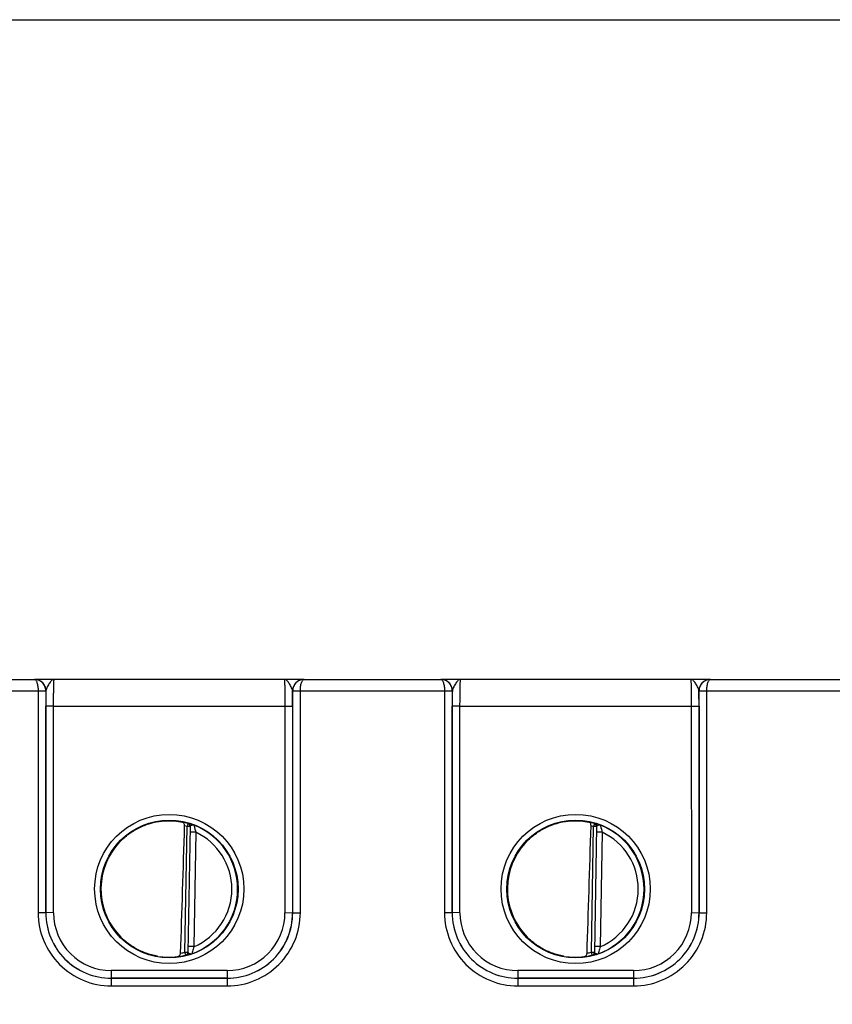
# Model space of a CAD drawing. Header units: inches. Extents: x 0 to 34, y 0 to 22.
# Tile 68 of 111: x 19 to 21.1, y 10.6 to 13.2. Entities that reach past the tile are written whole.
import ezdxf

# ---------------------------------------------------------------- set-up
doc = ezdxf.new("R2010")
doc.units = ezdxf.units.IN
doc.header["$LTSCALE"] = 1.87
doc.header["$MEASUREMENT"] = 0
doc.layers.get('0').update_dxf_attribs({"linetype": 'CONTINUOUS'})
doc.layers.add('DIMENSIONS', color=7, linetype='CONTINUOUS')
doc.styles.get("Standard").update_dxf_attribs({"font": 'txt', "width": 0.8})
doc.dimstyles.new('DIMSTYLE_1', dxfattribs={"dimtxt": 0.125, "dimasz": 0.18, "dimexe": 0.125, "dimexo": 0.0625, "dimgap": 0.0625, "dimtad": 0, "dimtih": 1, "dimtoh": 1, "dimzin": 4, "dimdsep": 46, "dimtxsty": 'STANDARD', "dimblk": '_FILLED', "dimblk1": '_FILLED', "dimblk2": '_FILLED', "dimcen": 0.09, "dimadec": 0, "dimazin": 0, "dimtp": 0.01, "dimtm": 0.01, "dimtfac": 1, "dimtofl": 0, "dimtmove": 0, "dimatfit": 3, "dimldrblk": '_FILLED', "dimfxl": 1, "dimtolj": 1, "dimtzin": 4, "dimarcsym": 0})

# ---------------------------------------------------------------- blocks, each defined once
blk = doc.blocks.new('_FILLED')
at = {"color": 0, "linetype": 'BYBLOCK'}
blk.add_solid([(0, 0), (-1, 0.174), (-1, -0.174)], dxfattribs=at)
blk = doc.blocks.new('*D3')
at = {"layer": 'DIMENSIONS', "color": 2, "linetype": 'CONTINUOUS'}
for p, q in [((15.0667, 13.1739), (23.9147, 13.1739)), ((23.7897, 13.1739), (23.7897, 11.0059)), ((23.7897, 8.4004), (23.7897, 10.7559)), ((22.2203, 8.4004), (23.9147, 8.4004))]:
    blk.add_line(p, q, dxfattribs=at)
at = {"layer": 'DIMENSIONS', "color": 2, "linetype": 'CONTINUOUS', "xscale": 0.18, "yscale": 0.18, "zscale": 0.18}
for p, rotation in [((23.7897, 13.1739), 90), ((23.7897, 8.4004), 270)]:
    blk.add_blockref('_FILLED', p, dxfattribs=dict(at, rotation=rotation))
at = {"layer": 'DIMENSIONS', "color": 2, "linetype": 'CONTINUOUS', "insert": (23.7897, 10.9434), "char_height": 0.125, "width": 1.225, "attachment_point": 2, "line_spacing_factor": 0.9}
blk.add_mtext('4.77{\\Ftxt.shx;\\W1.000000;\\H0.125000; }[121.2]', dxfattribs=at)

msp = doc.modelspace()

# ---------------------------------------------------------------- linework, layer by layer
at = {"color": 7, "linetype": 'CONTINUOUS'}
for p, q in [((18.7219, 11.4624), (19.0765, 11.4624)), ((19.0781, 11.4624), (19.0765, 11.4624)), ((19.0785, 11.4624), (19.0766, 11.4624)), ((19.7768, 11.4624), (19.0766, 11.4624)), ((19.7748, 11.4624), (19.7745, 11.4624)), ((19.7757, 11.4624), (19.7748, 11.4624)), ((19.7769, 11.4624), (19.7756, 11.4624)), ((19.7769, 11.4624), (20.1315, 11.4624)), ((20.1331, 11.4624), (20.1315, 11.4624)), ((20.1335, 11.4624), (20.1316, 11.4624)), ((20.8318, 11.4624), (20.1316, 11.4624)), ((20.8298, 11.4624), (20.8295, 11.4624)), ((20.8307, 11.4624), (20.8298, 11.4624)), ((20.8319, 11.4624), (20.8306, 11.4624)), ((20.8319, 11.4624), (21.1865, 11.4624)), ((18.712, 11.4325), (19.0863, 11.4325)), ((19.0863, 11.4325), (19.0863, 10.857)), ((19.0863, 11.4325), (19.1063, 11.4325)), ((19.0863, 11.4325), (19.1063, 11.4324)), ((19.1066, 11.4324), (19.1063, 11.4324)), ((19.1063, 11.4324), (19.1063, 10.857)), ((19.7471, 11.4324), (19.7468, 11.4324)), ((19.7471, 11.4325), (19.767, 11.4325)), ((19.7471, 11.4324), (19.767, 11.4325)), ((19.7471, 10.857), (19.7471, 11.4324)), ((19.767, 11.4325), (20.1413, 11.4325)), ((19.7671, 10.857), (19.767, 11.4325)), ((20.1413, 11.4325), (20.1413, 10.857)), ((20.1413, 11.4325), (20.1613, 11.4325)), ((20.1413, 11.4325), (20.1613, 11.4324)), ((20.1616, 11.4324), (20.1613, 11.4324)), ((20.1613, 11.4324), (20.1613, 10.857)), ((20.8021, 11.4324), (20.8018, 11.4324)), ((20.8021, 11.4325), (20.822, 11.4325)), ((20.8021, 11.4324), (20.822, 11.4325)), ((20.8021, 10.857), (20.8021, 11.4324)), ((20.822, 11.4325), (21.1963, 11.4325)), ((20.8221, 10.857), (20.822, 11.4325)), ((19.1064, 10.8571), (19.1064, 11.3932)), ((19.1264, 11.393), (19.1064, 11.3932)), ((19.1264, 11.393), (19.7269, 11.393)), ((19.1264, 10.8569), (19.1264, 11.393)), ((19.7269, 11.393), (19.7469, 11.3932)), ((19.7269, 11.393), (19.727, 10.8569)), ((19.7469, 11.3932), (19.747, 10.8571)), ((20.1614, 10.8571), (20.1614, 11.3932)), ((20.1814, 11.393), (20.1614, 11.3932)), ((20.1814, 11.393), (20.7819, 11.393)), ((20.1814, 10.8569), (20.1814, 11.393)), ((20.7819, 11.393), (20.8019, 11.3932)), ((20.7819, 11.393), (20.782, 10.8569)), ((20.8019, 11.3932), (20.802, 10.8571)), ((19.4753, 11.0884), (19.4732, 11.0808)), ((19.4753, 11.0888), (19.4753, 11.0884)), ((20.5303, 11.0884), (20.5282, 11.0808)), ((20.5303, 11.0888), (20.5303, 11.0884)), ((19.4675, 10.7545), (19.4732, 11.0808)), ((19.481, 11.0807), (19.4732, 11.0808)), ((19.481, 11.081), (19.4753, 10.754)), ((19.4958, 11.0656), (19.4808, 11.0659)), ((19.4958, 11.0656), (19.4906, 10.7689)), ((20.5225, 10.7545), (20.5282, 11.0808)), ((20.536, 11.0807), (20.5282, 11.0808)), ((20.536, 11.081), (20.5303, 10.754)), ((20.5508, 11.0656), (20.5358, 11.0659)), ((20.5508, 11.0656), (20.5456, 10.7689)), ((19.1063, 10.857), (19.0863, 10.857)), ((19.1064, 10.8571), (19.1063, 10.857)), ((19.1264, 10.8569), (19.1064, 10.8571)), ((19.727, 10.8569), (19.747, 10.8571)), ((19.747, 10.8571), (19.7471, 10.857)), ((19.7471, 10.857), (19.7671, 10.857)), ((20.1613, 10.857), (20.1413, 10.857)), ((20.1614, 10.8571), (20.1613, 10.857)), ((20.1814, 10.8569), (20.1614, 10.8571)), ((20.782, 10.8569), (20.802, 10.8571)), ((20.802, 10.8571), (20.8021, 10.857)), ((20.8021, 10.857), (20.8221, 10.857)), ((19.4906, 10.7689), (19.4756, 10.7692)), ((20.5456, 10.7689), (20.5306, 10.7692)), ((19.4675, 10.7545), (19.4753, 10.7544)), ((19.4694, 10.7469), (19.4675, 10.7545)), ((19.4694, 10.7469), (19.4694, 10.7465)), ((19.4694, 10.7465), (19.4719, 10.7469)), ((19.4753, 10.754), (19.4755, 10.7534)), ((20.5225, 10.7545), (20.5303, 10.7544)), ((20.5244, 10.7469), (20.5225, 10.7545)), ((20.5244, 10.7469), (20.5244, 10.7465)), ((20.5244, 10.7465), (20.5269, 10.7469)), ((20.5303, 10.754), (20.5305, 10.7534)), ((19.5771, 10.7069), (19.2763, 10.7069)), ((19.2763, 10.7069), (19.2763, 10.6871)), ((19.5771, 10.7069), (19.5771, 10.6871)), ((20.6321, 10.7069), (20.3313, 10.7069)), ((20.3313, 10.7069), (20.3313, 10.6871)), ((20.6321, 10.7069), (20.6321, 10.6871)), ((19.2763, 10.6871), (19.2762, 10.687)), ((19.2762, 10.687), (19.5771, 10.687)), ((19.2762, 10.687), (19.2762, 10.6671)), ((19.577, 10.6871), (19.2763, 10.6871)), ((19.577, 10.6871), (19.5771, 10.687)), ((19.5771, 10.687), (19.5771, 10.6671)), ((20.3313, 10.6871), (20.3312, 10.687)), ((20.3312, 10.687), (20.6321, 10.687)), ((20.3312, 10.687), (20.3312, 10.6671)), ((20.632, 10.6871), (20.3313, 10.6871)), ((20.632, 10.6871), (20.6321, 10.687)), ((20.6321, 10.687), (20.6321, 10.6671)), ((19.2762, 10.6671), (19.5771, 10.6671)), ((20.3312, 10.6671), (20.6321, 10.6671))]:
    msp.add_line(p, q, dxfattribs=at)
for centre, radius in [((19.4267, 10.9185), 0.1937), ((20.4817, 10.9185), 0.1937), ((19.4267, 10.9184), 0.1787), ((20.4817, 10.9184), 0.1787)]:
    msp.add_circle(centre, radius, dxfattribs=at)
for centre, radius, start, end in [((19.0765, 11.4591), 0.00328, 87.874, 89.9772), ((19.0766, 11.4324), 0.03, 87.0894, 89.9985), ((19.0766, 11.4324), 0.03, 359.9956, 87.0894), ((19.7768, 11.4324), 0.03, 92.2528, 180.0044), ((19.7768, 11.4325), 0.0299, 90.0009, 92.2529), ((19.7769, 11.4591), 0.00328, 90.0235, 92.1254), ((20.1315, 11.4591), 0.00328, 87.874, 89.9772), ((20.1316, 11.4324), 0.03, 87.0894, 89.9985), ((20.1316, 11.4324), 0.03, 359.9956, 87.0894), ((20.8318, 11.4324), 0.03, 92.2528, 180.0044), ((20.8318, 11.4325), 0.0299, 90.0009, 92.2529), ((20.8319, 11.4591), 0.00328, 90.0235, 92.1254), ((19.0763, 11.4324), 0.03, 359.9986, 0.2485), ((23.8997, 11.3928), 4.7933, 179.5266, 179.9953), ((15.209, 11.3939), 4.5379, 359.9915, 0.4866), ((19.7771, 11.4324), 0.03, 179.7516, 180.0014), ((20.1313, 11.4324), 0.03, 359.9986, 0.2485), ((24.9547, 11.3928), 4.7933, 179.5266, 179.9953), ((16.264, 11.3939), 4.5379, 359.9915, 0.4866), ((20.8321, 11.4324), 0.03, 179.7516, 180.0014), ((19.4267, 10.9185), 0.1772, 97.5897, 260.4103), ((19.4269, 10.9177), 0.178, 97.613, 98.5565), ((19.4267, 10.9187), 0.1766, 74.0133, 78.9223), ((19.4732, 11.0812), 0.00787, 359.0032, 74.0573), ((19.4732, 11.0808), 0.00787, 1.6026, 74.0232), ((20.4817, 10.9185), 0.1772, 97.5897, 260.4103), ((20.4819, 10.9177), 0.178, 97.613, 98.5565), ((20.4817, 10.9187), 0.1766, 74.0133, 78.9223), ((20.5282, 11.0812), 0.00787, 359.0032, 74.0573), ((20.5282, 11.0808), 0.00787, 1.6026, 74.0232), ((19.4266, 10.9184), 0.169, 74.0143, 76.3145), ((19.4732, 11.0808), 0.00784, 359.0019, 1.6125), ((19.4267, 10.9184), 0.1776, 359.9909, 68.7991), ((19.4267, 10.9184), 0.1626, 359.9908, 64.8576), ((20.4816, 10.9184), 0.169, 74.0143, 76.3145), ((20.5282, 11.0808), 0.00784, 359.0019, 1.6125), ((20.4817, 10.9184), 0.1776, 359.9909, 68.7991), ((20.4817, 10.9184), 0.1626, 359.9908, 64.8576), ((19.4252, 10.9185), 0.1757, 180.0283, 182.5752), ((19.4267, 10.9184), 0.1776, 289.1915, 359.9988), ((19.4267, 10.9184), 0.1626, 293.1308, 0.0029), ((20.4802, 10.9185), 0.1757, 180.0283, 182.5752), ((20.4817, 10.9184), 0.1776, 289.1915, 359.9988), ((20.4817, 10.9184), 0.1626, 293.1308, 0.0029), ((19.2762, 10.857), 0.1899, 179.9889, 270.0019), ((19.2762, 10.8569), 0.1699, 179.9847, 270.005), ((19.2763, 10.857), 0.17, 179.9855, 269.9983), ((19.2763, 10.8568), 0.15, 179.9812, 270.0004), ((19.577, 10.857), 0.17, 270.0017, 0.0146), ((19.5771, 10.857), 0.1899, 269.9981, 0.0111), ((19.5772, 10.8569), 0.1699, 269.995, 0.0153), ((19.5771, 10.8568), 0.15, 269.9996, 0.0188), ((20.3312, 10.857), 0.1899, 179.9889, 270.0019), ((20.3312, 10.8569), 0.1699, 179.9847, 270.005), ((20.3313, 10.857), 0.17, 179.9855, 269.9983), ((20.3313, 10.8568), 0.15, 179.9812, 270.0004), ((20.632, 10.857), 0.17, 270.0017, 0.0146), ((20.6321, 10.857), 0.1899, 269.9981, 0.0111), ((20.6322, 10.8569), 0.1699, 269.995, 0.0153), ((20.6321, 10.8568), 0.15, 269.9996, 0.0188), ((19.4269, 10.9196), 0.1783, 259.8292, 260.3976), ((19.4254, 10.9097), 0.1683, 260.3452, 277.8084), ((19.4267, 10.9183), 0.1767, 277.0182, 283.9844), ((19.4266, 10.9185), 0.169, 280.1153, 283.984), ((19.4675, 10.7541), 0.00787, 283.9403, 358.9966), ((19.4675, 10.7545), 0.00787, 283.9738, 356.3966), ((19.4675, 10.7545), 0.00784, 356.3867, 358.9981), ((20.4819, 10.9196), 0.1783, 259.8292, 260.3976), ((20.4804, 10.9097), 0.1683, 260.3452, 277.8084), ((20.4817, 10.9183), 0.1767, 277.0182, 283.9844), ((20.4816, 10.9185), 0.169, 280.1153, 283.984), ((20.5225, 10.7541), 0.00787, 283.9403, 358.9966), ((20.5225, 10.7545), 0.00787, 283.9738, 356.3966), ((20.5225, 10.7545), 0.00784, 356.3867, 358.9981)]:
    msp.add_arc(centre, radius, start, end, dxfattribs=at)
for centre in [(19.4483, 13.6757), (20.5033, 13.6757)]:
    msp.add_ellipse(centre, major_axis=(0.078, 4.4688), ratio=0.01745, start_param=-2.283644, end_param=-2.189561, dxfattribs=at)
for points, knots in [([(19.0766, 11.4624), (19.0773, 11.4624), (19.0787, 11.4618), (19.0805, 11.46), (19.0821, 11.4572), (19.0835, 11.4536), (19.0847, 11.4491), (19.086, 11.4421), (19.0863, 11.4364), (19.0863, 11.4325)], [0, 0, 0, 0, 0.058913, 0.132924, 0.228639, 0.347582, 0.488372, 0.647627, 1, 1, 1, 1]), ([(19.1063, 11.4325), (19.1063, 11.4364), (19.1048, 11.4441), (19.0984, 11.4538), (19.0891, 11.4604), (19.0818, 11.4622), (19.0781, 11.4624)], [0, 0, 0, 0, 0.256273, 0.50876, 0.75617, 1, 1, 1, 1]), ([(19.128, 11.4624), (19.127, 11.4624), (19.1248, 11.4619), (19.1218, 11.4598), (19.1188, 11.4567), (19.1158, 11.4526), (19.1129, 11.4479), (19.1101, 11.4428), (19.1077, 11.4377), (19.1067, 11.4341), (19.1066, 11.4324)], [0, 0, 0, 0, 0.078755, 0.17057, 0.281953, 0.413145, 0.560076, 0.715086, 0.866626, 1, 1, 1, 1]), ([(19.1264, 11.393), (19.1264, 11.3975), (19.1265, 11.4064), (19.1266, 11.4193), (19.1267, 11.4294), (19.1268, 11.4369), (19.1269, 11.442), (19.127, 11.4465), (19.1271, 11.4505), (19.1273, 11.454), (19.1274, 11.4569), (19.1275, 11.459), (19.1276, 11.4603), (19.1277, 11.461), (19.1278, 11.4616), (19.1279, 11.462), (19.1279, 11.4623), (19.128, 11.4624), (19.128, 11.4624)], [0, 0, 0, 0, 0.195361, 0.38296, 0.555671, 0.634365, 0.706936, 0.772694, 0.831016, 0.881349, 0.923218, 0.956231, 0.969319, 0.980089, 0.988521, 0.994607, 0.998369, 1, 1, 1, 1]), ([(19.7254, 11.4624), (19.7254, 11.4624), (19.7255, 11.4623), (19.7255, 11.462), (19.7256, 11.4616), (19.7257, 11.461), (19.7257, 11.4603), (19.7258, 11.459), (19.726, 11.4569), (19.7261, 11.454), (19.7262, 11.4505), (19.7264, 11.4465), (19.7265, 11.442), (19.7266, 11.4369), (19.7267, 11.4294), (19.7268, 11.4193), (19.7269, 11.4064), (19.7269, 11.3975), (19.7269, 11.393)], [0, 0, 0, 0, 0.001631, 0.005393, 0.011479, 0.019911, 0.03068, 0.043769, 0.076782, 0.118652, 0.168985, 0.227307, 0.293065, 0.365635, 0.444328, 0.617038, 0.804636, 1, 1, 1, 1]), ([(19.7468, 11.4324), (19.7467, 11.4341), (19.7456, 11.4377), (19.7433, 11.4428), (19.7405, 11.4479), (19.7375, 11.4526), (19.7346, 11.4567), (19.7316, 11.4598), (19.7286, 11.4619), (19.7264, 11.4624), (19.7254, 11.4624)], [0, 0, 0, 0, 0.133373, 0.284913, 0.439923, 0.586854, 0.718047, 0.82943, 0.921242, 1, 1, 1, 1]), ([(19.7756, 11.4624), (19.7719, 11.4622), (19.7645, 11.4605), (19.7551, 11.4539), (19.7486, 11.4442), (19.7471, 11.4364), (19.7471, 11.4325)], [0, 0, 0, 0, 0.243825, 0.491197, 0.743682, 1, 1, 1, 1]), ([(19.767, 11.4325), (19.7671, 11.4364), (19.7674, 11.4421), (19.7686, 11.4491), (19.7698, 11.4536), (19.7713, 11.4572), (19.7729, 11.46), (19.7747, 11.4618), (19.7761, 11.4624), (19.7768, 11.4624)], [0, 0, 0, 0, 0.352374, 0.511631, 0.652423, 0.771365, 0.867078, 0.941087, 1, 1, 1, 1]), ([(20.1316, 11.4624), (20.1323, 11.4624), (20.1337, 11.4618), (20.1355, 11.46), (20.1371, 11.4572), (20.1385, 11.4536), (20.1397, 11.4491), (20.141, 11.4421), (20.1413, 11.4364), (20.1413, 11.4325)], [0, 0, 0, 0, 0.058913, 0.132924, 0.228639, 0.347582, 0.488372, 0.647627, 1, 1, 1, 1]), ([(20.1613, 11.4325), (20.1613, 11.4364), (20.1598, 11.4441), (20.1534, 11.4538), (20.1441, 11.4604), (20.1368, 11.4622), (20.1331, 11.4624)], [0, 0, 0, 0, 0.256273, 0.50876, 0.75617, 1, 1, 1, 1]), ([(20.183, 11.4624), (20.182, 11.4624), (20.1798, 11.4619), (20.1768, 11.4598), (20.1738, 11.4567), (20.1708, 11.4526), (20.1679, 11.4479), (20.1651, 11.4428), (20.1627, 11.4377), (20.1617, 11.4341), (20.1616, 11.4324)], [0, 0, 0, 0, 0.078755, 0.17057, 0.281953, 0.413145, 0.560076, 0.715086, 0.866626, 1, 1, 1, 1]), ([(20.1814, 11.393), (20.1814, 11.3975), (20.1815, 11.4064), (20.1816, 11.4193), (20.1817, 11.4294), (20.1818, 11.4369), (20.1819, 11.442), (20.182, 11.4465), (20.1821, 11.4505), (20.1823, 11.454), (20.1824, 11.4569), (20.1825, 11.459), (20.1826, 11.4603), (20.1827, 11.461), (20.1828, 11.4616), (20.1829, 11.462), (20.1829, 11.4623), (20.183, 11.4624), (20.183, 11.4624)], [0, 0, 0, 0, 0.195361, 0.38296, 0.555671, 0.634365, 0.706936, 0.772694, 0.831016, 0.881349, 0.923218, 0.956231, 0.969319, 0.980089, 0.988521, 0.994607, 0.998369, 1, 1, 1, 1]), ([(20.7804, 11.4624), (20.7804, 11.4624), (20.7805, 11.4623), (20.7805, 11.462), (20.7806, 11.4616), (20.7807, 11.461), (20.7807, 11.4603), (20.7808, 11.459), (20.781, 11.4569), (20.7811, 11.454), (20.7812, 11.4505), (20.7814, 11.4465), (20.7815, 11.442), (20.7816, 11.4369), (20.7817, 11.4294), (20.7818, 11.4193), (20.7819, 11.4064), (20.7819, 11.3975), (20.7819, 11.393)], [0, 0, 0, 0, 0.001631, 0.005393, 0.011479, 0.019911, 0.03068, 0.043769, 0.076782, 0.118652, 0.168985, 0.227307, 0.293065, 0.365635, 0.444328, 0.617038, 0.804636, 1, 1, 1, 1]), ([(20.8018, 11.4324), (20.8017, 11.4341), (20.8006, 11.4377), (20.7983, 11.4428), (20.7955, 11.4479), (20.7925, 11.4526), (20.7896, 11.4567), (20.7866, 11.4598), (20.7836, 11.4619), (20.7814, 11.4624), (20.7804, 11.4624)], [0, 0, 0, 0, 0.133373, 0.284913, 0.439923, 0.586854, 0.718047, 0.82943, 0.921242, 1, 1, 1, 1]), ([(20.8306, 11.4624), (20.8269, 11.4622), (20.8195, 11.4605), (20.8101, 11.4539), (20.8036, 11.4442), (20.8021, 11.4364), (20.8021, 11.4325)], [0, 0, 0, 0, 0.243825, 0.491197, 0.743682, 1, 1, 1, 1]), ([(20.822, 11.4325), (20.8221, 11.4364), (20.8224, 11.4421), (20.8236, 11.4491), (20.8248, 11.4536), (20.8263, 11.4572), (20.8279, 11.46), (20.8297, 11.4618), (20.8311, 11.4624), (20.8318, 11.4624)], [0, 0, 0, 0, 0.352374, 0.511631, 0.652423, 0.771365, 0.867078, 0.941087, 1, 1, 1, 1]), ([(19.2495, 10.92), (19.2496, 10.9304), (19.2516, 10.9513), (19.2601, 10.9815), (19.2738, 11.0098), (19.2922, 11.0353), (19.3148, 11.0571), (19.3409, 11.0746), (19.3697, 11.0872), (19.3901, 11.0921), (19.4004, 11.0937)], [0, 0, 0, 0, 0.124994, 0.249987, 0.37498, 0.499979, 0.624978, 0.749984, 0.874989, 1, 1, 1, 1]), ([(19.4033, 11.0941), (19.4086, 11.0948), (19.4277, 11.0964), (19.4471, 11.0948), (19.4606, 11.0919)], [0, 0, 0, 0, 0.279238, 1, 1, 1, 1]), ([(19.4666, 11.0826), (19.4666, 11.0838), (19.4664, 11.086), (19.4651, 11.089), (19.4631, 11.091), (19.4614, 11.0918), (19.4606, 11.0919)], [0, 0, 0, 0, 0.29813, 0.561485, 0.78951, 1, 1, 1, 1]), ([(19.4909, 11.084), (19.4898, 11.0844), (19.4878, 11.0852), (19.4848, 11.0862), (19.4822, 11.087), (19.4799, 11.0877), (19.4783, 11.0881), (19.4772, 11.0884), (19.4765, 11.0886), (19.476, 11.0887), (19.4757, 11.0887), (19.4755, 11.0888), (19.4753, 11.0888), (19.4753, 11.0888)], [0, 0, 0, 0, 0.209006, 0.401173, 0.572581, 0.719657, 0.838995, 0.887226, 0.927312, 0.958886, 0.98164, 0.995323, 1, 1, 1, 1]), ([(20.3045, 10.92), (20.3046, 10.9304), (20.3066, 10.9513), (20.3151, 10.9815), (20.3288, 11.0098), (20.3472, 11.0353), (20.3698, 11.0571), (20.3959, 11.0746), (20.4247, 11.0872), (20.4451, 11.0921), (20.4554, 11.0937)], [0, 0, 0, 0, 0.124994, 0.249987, 0.37498, 0.499979, 0.624978, 0.749984, 0.874989, 1, 1, 1, 1]), ([(20.4583, 11.0941), (20.4636, 11.0948), (20.4827, 11.0964), (20.5021, 11.0948), (20.5156, 11.0919)], [0, 0, 0, 0, 0.279239, 1, 1, 1, 1]), ([(20.5216, 11.0826), (20.5216, 11.0838), (20.5214, 11.086), (20.5201, 11.089), (20.5181, 11.091), (20.5164, 11.0918), (20.5156, 11.0919)], [0, 0, 0, 0, 0.29813, 0.561485, 0.78951, 1, 1, 1, 1]), ([(20.5459, 11.084), (20.5448, 11.0844), (20.5428, 11.0852), (20.5398, 11.0862), (20.5372, 11.087), (20.5349, 11.0877), (20.5333, 11.0881), (20.5322, 11.0884), (20.5315, 11.0886), (20.531, 11.0887), (20.5307, 11.0887), (20.5305, 11.0888), (20.5303, 11.0888), (20.5303, 11.0888)], [0, 0, 0, 0, 0.209006, 0.401173, 0.572581, 0.719657, 0.838995, 0.887226, 0.927312, 0.958886, 0.98164, 0.995323, 1, 1, 1, 1]), ([(19.4909, 11.084), (19.4899, 11.0844), (19.4882, 11.0844), (19.4861, 11.084), (19.4845, 11.0836), (19.4832, 11.083), (19.4819, 11.0824), (19.481, 11.0816), (19.481, 11.081)], [0, 0, 0, 0, 0.296307, 0.4487, 0.5968, 0.731983, 0.846458, 1, 1, 1, 1]), ([(19.4909, 11.084), (19.4911, 11.0834), (19.4925, 11.0772), (19.4941, 11.0711), (19.4958, 11.0656)], [0, 0, 0, 0, 0.097085, 1, 1, 1, 1]), ([(20.5459, 11.084), (20.5449, 11.0844), (20.5432, 11.0844), (20.5411, 11.084), (20.5395, 11.0836), (20.5382, 11.083), (20.5369, 11.0824), (20.536, 11.0816), (20.536, 11.081)], [0, 0, 0, 0, 0.296307, 0.4487, 0.5968, 0.731983, 0.846458, 1, 1, 1, 1]), ([(20.5459, 11.084), (20.5461, 11.0834), (20.5475, 11.0772), (20.5491, 11.0711), (20.5508, 11.0656)], [0, 0, 0, 0, 0.097085, 1, 1, 1, 1]), ([(19.3954, 10.7441), (19.3856, 10.7459), (19.3663, 10.751), (19.3391, 10.7635), (19.3143, 10.7804), (19.2927, 10.8012), (19.275, 10.8254), (19.2615, 10.8522), (19.2527, 10.8808), (19.2501, 10.9007), (19.2497, 10.9106)], [0, 0, 0, 0, 0.12501, 0.250015, 0.375019, 0.500018, 0.625017, 0.750011, 0.875004, 1, 1, 1, 1]), ([(20.4504, 10.7441), (20.4406, 10.7459), (20.4213, 10.751), (20.3941, 10.7635), (20.3693, 10.7804), (20.3477, 10.8012), (20.33, 10.8254), (20.3165, 10.8522), (20.3077, 10.8808), (20.3051, 10.9007), (20.3047, 10.9106)], [0, 0, 0, 0, 0.12501, 0.250015, 0.375019, 0.500018, 0.625017, 0.750011, 0.875004, 1, 1, 1, 1]), ([(19.4906, 10.7689), (19.4899, 10.7668), (19.4879, 10.7608), (19.4862, 10.7547), (19.4851, 10.7507)], [0, 0, 0, 0, 0.346214, 1, 1, 1, 1]), ([(20.5456, 10.7689), (20.5449, 10.7668), (20.5429, 10.7608), (20.5412, 10.7547), (20.5401, 10.7507)], [0, 0, 0, 0, 0.346214, 1, 1, 1, 1]), ([(19.4483, 10.743), (19.4492, 10.7431), (19.4512, 10.7437), (19.4538, 10.7455), (19.4557, 10.7485), (19.4563, 10.7509), (19.4563, 10.7521)], [0, 0, 0, 0, 0.224288, 0.456527, 0.713038, 1, 1, 1, 1]), ([(19.4719, 10.7469), (19.4731, 10.7473), (19.4754, 10.7486), (19.4766, 10.751), (19.4769, 10.7522)], [0, 0, 0, 0, 0.490101, 1, 1, 1, 1]), ([(19.4719, 10.7469), (19.4737, 10.7473), (19.4782, 10.7485), (19.4826, 10.7498), (19.4851, 10.7507)], [0, 0, 0, 0, 0.41529, 1, 1, 1, 1]), ([(19.4755, 10.7534), (19.4756, 10.7532), (19.4761, 10.7527), (19.4766, 10.7524), (19.4769, 10.7522)], [0, 0, 0, 0, 0.43983, 1, 1, 1, 1]), ([(19.4769, 10.7522), (19.4774, 10.7519), (19.4787, 10.7514), (19.4814, 10.7505), (19.4837, 10.7503), (19.4851, 10.7507)], [0, 0, 0, 0, 0.226835, 0.484859, 1, 1, 1, 1]), ([(20.5033, 10.743), (20.5042, 10.7431), (20.5062, 10.7437), (20.5088, 10.7455), (20.5107, 10.7485), (20.5113, 10.7509), (20.5113, 10.7521)], [0, 0, 0, 0, 0.224288, 0.456527, 0.713038, 1, 1, 1, 1]), ([(20.5269, 10.7469), (20.5281, 10.7473), (20.5304, 10.7486), (20.5316, 10.751), (20.5319, 10.7522)], [0, 0, 0, 0, 0.490101, 1, 1, 1, 1]), ([(20.5269, 10.7469), (20.5287, 10.7473), (20.5332, 10.7485), (20.5376, 10.7498), (20.5401, 10.7507)], [0, 0, 0, 0, 0.41529, 1, 1, 1, 1]), ([(20.5305, 10.7534), (20.5306, 10.7532), (20.5311, 10.7527), (20.5316, 10.7524), (20.5319, 10.7522)], [0, 0, 0, 0, 0.439831, 1, 1, 1, 1]), ([(20.5319, 10.7522), (20.5324, 10.7519), (20.5337, 10.7514), (20.5364, 10.7505), (20.5387, 10.7503), (20.5401, 10.7507)], [0, 0, 0, 0, 0.226835, 0.484859, 1, 1, 1, 1])]:
    msp.add_open_spline(points, degree=3, knots=knots, dxfattribs=at)

# ---------------------------------------------------------------- dimensions: what is measured, and where the dimension line sits
at = {"layer": 'DIMENSIONS', "color": 2, "linetype": 'CONTINUOUS'}
dim = msp.add_linear_dim(base=(23.7897, 8.4004), p1=(15.0042, 13.1739), p2=(22.1578, 8.4004), angle=270, dimstyle='DIMSTYLE_1', dxfattribs=at)
dim.commit()
dim.dimension.update_dxf_attribs({"geometry": '*D3', "text_midpoint": (23.7897, 10.8809), "dimtype": 160})

doc.saveas('drawing.dxf')
